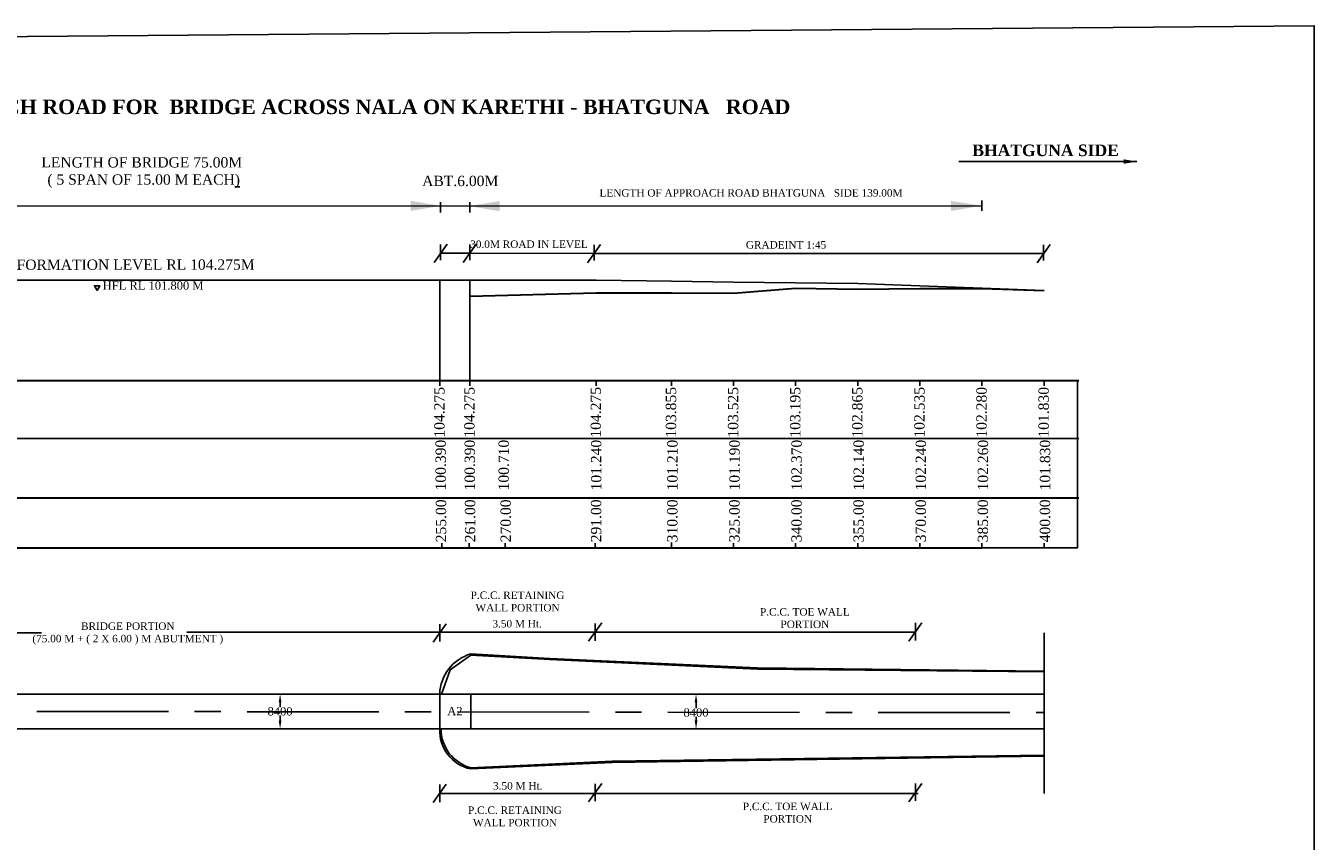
# Model space of a CAD drawing. Header units: millimetres. Extents: x -27872795 to 29991973, y -11755161 to 541449.
# Tile 18 of 37: x -21215405 to -20904256, y -11573823 to -11376943. Entities that reach past the tile are written whole.
import ezdxf

# ---------------------------------------------------------------- set-up
doc = ezdxf.new("R2010")
doc.units = ezdxf.units.MM
doc.header["$MEASUREMENT"] = 0
doc.linetypes.add('CENTER', pattern=[50.8, 31.75, -6.35, 6.35, -6.35])
doc.styles.get("Standard").update_dxf_attribs({"font": 'times.ttf'})
doc.dimstyles.get("Standard").update_dxf_attribs({"dimtxt": 400, "dimasz": 300, "dimexe": 150, "dimexo": 100, "dimgap": 0.09, "dimtad": 1, "dimtih": 1, "dimtoh": 1, "dimdec": 0, "dimzin": 0, "dimdsep": 46, "dimtxsty": 'Standard', "dimcen": 0.09, "dimadec": 0, "dimazin": 0, "dimtfac": 1, "dimtdec": 0, "dimtofl": 0, "dimtmove": 0, "dimatfit": 3, "dimfxl": 150, "dimtolj": 1, "dimtzin": 0, "dimarcsym": 0})

# ---------------------------------------------------------------- blocks, each defined once
blk = doc.blocks.new('*D53')
at = {"color": 0, "lineweight": -2, "ltscale": 3000, "transparency": 16777216}
for p, q in [((-21154140, -11538282), (-21153840, -11538282)), ((-21153990, -11540282), (-21153990, -11541465)), ((-21153990, -11544682), (-21153990, -11543500)), ((-21154140, -11546682), (-21153840, -11546682))]:
    blk.add_line(p, q, dxfattribs=at)
at = {"color": 0, "lineweight": 25, "ltscale": 3000, "transparency": 16777216}
for points in [[(-21154324, -11540282), (-21153657, -11540282), (-21153990, -11538282)], [(-21154324, -11544682), (-21153657, -11544682), (-21153990, -11546682)]]:
    blk.add_solid(points, dxfattribs=at)
at = {"layer": 'Defpoints', "color": 0, "lineweight": 25, "ltscale": 3000, "transparency": 16777216}
for p in [(-21155365, -11538282), (-21153990, -11538282), (-21155365, -11546682)]:
    blk.add_point(p, dxfattribs=at)
at = {"color": 2, "ltscale": 3000, "transparency": 16777216, "insert": (-21153990, -11542482), "char_height": 2000, "attachment_point": 5}
blk.add_mtext('\\A1;{\\C0;8400}', dxfattribs=at)
blk = doc.blocks.new('*D54')
at = {"color": 0, "lineweight": -2, "ltscale": 3000, "transparency": 16777216}
for p, q in [((-21053391, -11538321), (-21053691, -11538321)), ((-21053541, -11540321), (-21053541, -11541736)), ((-21053391, -11546631), (-21053691, -11546631)), ((-21053541, -11544631), (-21053541, -11543771))]:
    blk.add_line(p, q, dxfattribs=at)
at = {"color": 0, "lineweight": 25, "ltscale": 3000, "transparency": 16777216}
for points in [[(-21053875, -11540321), (-21053208, -11540321), (-21053541, -11538321)], [(-21053875, -11544631), (-21053208, -11544631), (-21053541, -11546631)]]:
    blk.add_solid(points, dxfattribs=at)
at = {"layer": 'Defpoints', "color": 0, "lineweight": 25, "ltscale": 3000, "transparency": 16777216}
for p in [(-21053541, -11538321), (-21039335, -11538321), (-21039335, -11546631)]:
    blk.add_point(p, dxfattribs=at)
at = {"color": 2, "ltscale": 3000, "transparency": 16777216, "insert": (-21053541, -11542753), "char_height": 2000, "attachment_point": 5}
blk.add_mtext('\\A1;{\\C0;8400}', dxfattribs=at)

msp = doc.modelspace()

# ---------------------------------------------------------------- linework, layer by layer
at = {"color": 7, "lineweight": 25, "ltscale": 2000}
for p, q in [((-20947058.3, -11409719.4), (-20990057.2, -11409719.4)), ((-20984505.4, -11419128.5), (-20984505.4, -11421636.5)), ((-21361247.4, -11420503), (-20984505.4, -11420382.5)), ((-21115273.4, -11419518.1), (-21115273.4, -11422026.1)), ((-21108194.2, -11419518.1), (-21108194.2, -11422026.1)), ((-21108194.2, -11431862.7), (-21078168.7, -11431944.5)), ((-21078168.7, -11431944.5), (-20969618, -11431944.5))]:
    msp.add_line(p, q, dxfattribs=at)
at = {"color": 7}
for p, q in [((-21113632.2, -11429645.4), (-21116800.2, -11434079.9)), ((-21106610.2, -11429645.4), (-21109778.2, -11434079.9)), ((-21076584.7, -11429727.3), (-21079752.7, -11434161.8)), ((-20968034, -11429727.3), (-20971202, -11434161.8)), ((-21115437.3, -11463894.8), (-21115437.3, -11462651.3)), ((-21108194.2, -11463894.8), (-21108194.2, -11462651.3)), ((-21077662, -11463894.8), (-21077662, -11462651.3)), ((-21059505.4, -11463894.8), (-21059505.4, -11462651.3)), ((-21044505.4, -11463894.8), (-21044505.4, -11462651.3)), ((-21029505.4, -11463894.8), (-21029505.4, -11462651.3)), ((-21014505.4, -11463894.8), (-21014505.4, -11462651.3)), ((-20999505.4, -11463894.8), (-20999505.4, -11462651.3)), ((-20984505.4, -11463894.8), (-20984505.4, -11462651.3)), ((-20969505.4, -11463894.8), (-20969505.4, -11462651.3)), ((-21237685.1, -11476574.2), (-20961095.2, -11476574.2)), ((-21113853.3, -11521312.4), (-21117021.3, -11525746.9)), ((-21115437.3, -11525636.3), (-21115437.3, -11521423)), ((-21076320.1, -11521109.5), (-21079488.1, -11525544)), ((-21077904.1, -11525433.3), (-21077904.1, -11521220.1)), ((-20998992.7, -11521109.5), (-21002160.7, -11525544)), ((-21000576.7, -11525328.6), (-21000576.7, -11521115.4)), ((-21211568.7, -11523529.7), (-21237685.1, -11523529.7)), ((-21000370.2, -11523326.7), (-21176536.1, -11523326.7)), ((-21237685.1, -11538282.2), (-20969505.4, -11538282.2)), ((-21115437.3, -11538282.2), (-21115437.3, -11546682.2)), ((-21107937.3, -11538282.2), (-21107937.3, -11546682.2)), ((-21237685.1, -11546682.2), (-20969505.4, -11546682.2)), ((-21113853.3, -11560052.7), (-21117021.3, -11564487.2)), ((-21115437.3, -11564376.5), (-21115437.3, -11560163.3)), ((-21115437.3, -11562269.9), (-20999934.4, -11562269.4)), ((-21076320.1, -11559849.7), (-21079488.1, -11564284.2)), ((-21077904.1, -11564173.6), (-21077904.1, -11559960.3)), ((-20998992.7, -11559849.3), (-21002160.7, -11564283.8)), ((-21000576.7, -11564068.4), (-21000576.7, -11559855.1))]:
    msp.add_line(p, q, dxfattribs=at)
at = {"color": 0, "lineweight": 25, "ltscale": 2000}
for p, q in [((-21115216.2, -11429765.4), (-21115216.2, -11433554.9)), ((-21108194.2, -11429765.4), (-21108194.2, -11433554.9)), ((-21078168.7, -11429847.3), (-21078168.7, -11433636.7)), ((-20969618, -11429847.3), (-20969618, -11433636.7)), ((-21108194.2, -11431862.7), (-21115216.2, -11431862.7)), ((-21291832.7, -11438376.3), (-21077662, -11438376.3)), ((-21115437.3, -11462651.3), (-21115437.3, -11438376.3)), ((-21115437.3, -11462651.3), (-21115437.3, -11440851.3)), ((-21108194.2, -11462651.3), (-21108194.2, -11438376.3)), ((-21077662, -11438376.3), (-21059505.4, -11438621.3)), ((-21059505.4, -11438621.3), (-21044505.4, -11438816.3)), ((-21044505.4, -11438816.3), (-21029505.4, -11439011.3)), ((-21029505.4, -11439011.3), (-21014505.4, -11439206.3)), ((-21014505.4, -11439206.3), (-20969505.4, -11440821.3)), ((-20961410.1, -11502987.5), (-20961410.1, -11462651.3)), ((-21114900, -11502987.5), (-21114900, -11501861.5)), ((-21108298.5, -11502987.5), (-21108298.5, -11501861.5)), ((-21099640.7, -11502987.5), (-21099640.7, -11501861.5)), ((-21099505.4, -11502987.5), (-21078505.4, -11502987.5)), ((-21078505.4, -11502987.5), (-21059505.4, -11502987.5)), ((-21077904.1, -11502987.5), (-21077904.1, -11501861.5)), ((-21059505.4, -11502987.5), (-21059505.4, -11501861.5)), ((-21059505.4, -11502987.5), (-21044505.4, -11502987.5)), ((-21044505.4, -11502987.5), (-21044505.4, -11501861.5)), ((-21044505.4, -11502987.5), (-21029505.4, -11502987.5)), ((-21029505.4, -11502987.5), (-21029505.4, -11501861.5)), ((-21029505.4, -11502987.5), (-21014505.4, -11502987.5)), ((-21014505.4, -11502987.5), (-21014505.4, -11501861.5)), ((-21014505.4, -11502987.5), (-20999505.4, -11502987.5)), ((-20999505.4, -11502987.5), (-20999505.4, -11501861.5)), ((-20999505.4, -11502987.5), (-20984505.4, -11502987.5)), ((-20984505.4, -11502987.5), (-20984505.4, -11501844.9)), ((-20984505.4, -11502987.5), (-20969505.4, -11502987.5)), ((-20969505.4, -11502987.5), (-20969505.4, -11501861.5)), ((-20969505.4, -11501936.4), (-20969505.4, -11502987.5)), ((-20969505.4, -11502987.5), (-20961410.1, -11502987.5)), ((-20969505.4, -11523529.7), (-20969505.4, -11562269.7)), ((-21107937.3, -11528882.2), (-21112951.5, -11532430.6)), ((-21112951.5, -11532430.6), (-21114979.5, -11538289.3))]:
    msp.add_line(p, q, dxfattribs=at)
at = {"color": 2, "lineweight": 25, "ltscale": 2000}
msp.add_line((-21078168.7, -11431944.5), (-21078168.7, -11429847.3), dxfattribs=at)
at = {"color": 2, "lineweight": 30, "ltscale": 2000}
for p, q in [((-21044505.4, -11441461.3), (-21029505.4, -11440281.3)), ((-21029505.4, -11440281.3), (-21014505.4, -11440511.3)), ((-21014505.4, -11440511.3), (-20999505.4, -11440411.3)), ((-20999505.4, -11440411.3), (-20984505.4, -11440391.3)), ((-20984505.4, -11440391.3), (-20969505.4, -11440821.3)), ((-21108194.2, -11442261.3), (-21077662, -11441411.3)), ((-21077662, -11441411.3), (-21059505.4, -11441441.3)), ((-21059505.4, -11441441.3), (-21044505.4, -11441461.3))]:
    msp.add_line(p, q, dxfattribs=at)
at = {"color": 1, "lineweight": 25, "ltscale": 2000}
for p, q in [((-21108194.2, -11462651.3), (-21108194.2, -11442261.3)), ((-21059505.4, -11502987.5), (-21059505.4, -11501686.6)), ((-21044505.4, -11502987.5), (-21044505.4, -11501936.4)), ((-21029505.4, -11502987.5), (-21029505.4, -11501936.4)), ((-21014505.4, -11502987.5), (-21014505.4, -11501936.4)), ((-20999505.4, -11502987.5), (-20999505.4, -11501936.4)), ((-20969505.4, -11502987.5), (-20969505.4, -11501936.4))]:
    msp.add_line(p, q, dxfattribs=at)
at = {"color": 7, "lineweight": 30}
for p, q in [((-20961095.2, -11462651.3), (-21237685.1, -11462651.3)), ((-21237685.1, -11502987.5), (-20984505.4, -11502987.5))]:
    msp.add_line(p, q, dxfattribs=at)
at = {"color": 7, "ltscale": 3000}
for p, q in [((-21088817.3, -11529982.2), (-21107967.9, -11528882.2)), ((-21088817.3, -11529682.2), (-21107937.3, -11528582.2)), ((-21107937.3, -11528882.2), (-21107937.3, -11528582.2)), ((-21088817.3, -11529682.2), (-21038687.8, -11531982.2)), ((-21038687.8, -11532282.2), (-21088817.3, -11529982.2)), ((-21038687.8, -11531982.2), (-20969505.4, -11532735.1)), ((-20969505.4, -11532964.2), (-21038687.8, -11532282.2)), ((-21130140.9, -11538282.2), (-21129840.9, -11538282.2)), ((-21107937.3, -11538282.2), (-21107937.3, -11546682.2)), ((-21073817.3, -11554482.2), (-21107937.3, -11556082.2)), ((-21073817.3, -11554782.2), (-21107937.3, -11556382.2)), ((-20969505.4, -11553017.6), (-21073817.3, -11554482.2)), ((-20969505.4, -11553261.8), (-21073817.3, -11554782.2)), ((-21107937.3, -11556082.2), (-21107937.3, -11556382.2))]:
    msp.add_line(p, q, dxfattribs=at)
at = {"color": 7, "linetype": 'CENTER', "ltscale": 1000}
msp.add_line((-21212725.4, -11542482.2), (-20969505.4, -11542779.5), dxfattribs=at)
at = {"color": 0, "lineweight": 25, "ltscale": 2000}
msp.add_lwpolyline([(-21477309.3, -11738644.8), (-20904256.2, -11733920.6), (-20904256.2, -11376942.8), (-21477309.3, -11381667)], close=True, dxfattribs=at)
at = {"color": 7, "lineweight": 25, "ltscale": 2000}
msp.add_lwpolyline([(-21198179.4, -11440845.8), (-21197528.3, -11439718.2), (-21198830.4, -11439718.2)], close=True, dxfattribs=at)
at = {"color": 7, "lineweight": 30}
msp.add_lwpolyline([(-21237685.1, -11490896.4), (-20961095.2, -11490896.4)], dxfattribs=at)
at = {"color": 7, "ltscale": 3000}
for centre, radius, start, end in [((-21104913.9, -11538669.4), 10530.5, 106.68497, 177.892935), ((-21106026.5, -11547155.3), 9422.7, 177.122063, 258.300032), ((-21105471.2, -11546767.3), 9635.9, 179.494347, 255.17131)]:
    msp.add_arc(centre, radius, start, end, dxfattribs=at)
at = {"color": 7, "ltscale": 2000}
msp.add_solid([(-20950258.3, -11410252.7), (-20950258.3, -11409186), (-20947058.3, -11409719.4)], dxfattribs=at)
at = {"color": 7, "lineweight": 25, "ltscale": 2}
for points in [[(-21122486.7, -11421640), (-21122486.7, -11419210), (-21115196.7, -11420425)], [(-21100987.2, -11419273.6), (-21100987.2, -11421703.6), (-21108277.2, -11420488.6)], [(-20991994.7, -11421660.4), (-20991994.7, -11419230.4), (-20984505.4, -11420382.5)]]:
    msp.add_solid(points, dxfattribs=at)

# ---------------------------------------------------------------- texts
at = {"color": 7, "lineweight": 25, "insert": (-21184526.3, -11394763.7), "char_height": 3500, "width": 406852.132, "attachment_point": 2}
msp.add_mtext('{\\fTimes New Roman|b1|i0|c0|p18;L SECTION FOR CONSTRUCTION OF APPROACH ROAD FOR  BRIDGE ACROSS NALA\\fTimes New Roman|b1|i1|c0|p18; \\fTimes New Roman|b1|i0|c0|p18;ON KARETHI - BHATGUNA   ROAD }', dxfattribs=at)
at = {"color": 7}
for s, insert, char_height, width, attachment_point in [('{\\fTimes New Roman|b1|i0|c0|p18;BHATGUNA SIDE}', (-20986812.7, -11405609.3), 2800, 276358.023, 1), ('LENGTH OF BRIDGE 75.00M \\P ( 5 SPAN OF 15.00 M EACH{\\L)}', (-21187395.7, -11408665.8), 2490.67, 50943.192, 2), (' {\\H0.62267x;ABT.6.00M}', (-21111237.4, -11413157.1), 4000, 20842.843, 2), ('30.0M ROAD IN LEVEL', (-21093884.7, -11428774.2), 1800, 86274.273, 2), ('GRADEINT 1:45', (-21031811.4, -11428926.3), 1800, 86274.273, 2), ('P.C.C. RETAINING WALL PORTION', (-21096638.2, -11515954.4), 1800, 29884.38, 5), ('P.C.C. TOE WALL PORTION', (-21027257, -11519958.7), 1800, 29884.38, 5), ('BRIDGE PORTION\\P(75.00 M + ( 2 X 6.00 ) M ABUTMENT )', (-21190768.3, -11523685), 1800, 49306.343, 5), ('3.50 M Ht.', (-21096750.3, -11521321.5), 1800, 29884.38, 5), ('A2', (-21111770.2, -11541399.4), 2000, 30982.271, 2), ('3.50 M Ht.', (-21096598.4, -11560474), 1800, 13597.244, 5), ('P.C.C. RETAINING WALL PORTION', (-21097267.9, -11567842.4), 1800, 29884.38, 5), ('P.C.C. TOE WALL PORTION', (-21031407.8, -11566925.2), 1800, 29884.38, 5)]:
    msp.add_mtext(s, dxfattribs=dict(at, insert=insert, char_height=char_height, width=width, attachment_point=attachment_point))
at = {"color": 2, "insert": (-21040602.9, -11416392.5), "char_height": 1800, "width": 91076.492, "attachment_point": 2}
msp.add_mtext('{\\C0; LENGTH OF APPROACH ROAD BHATGUNA   SIDE 139.00M}', dxfattribs=at)
at = {"color": 7, "lineweight": 25, "attachment_point": 2, "rotation": 0.054116}
for s, insert, char_height, width in [('FORMATION LEVEL RL 104.275M', (-21188882.6, -11433363.6), 2490.67, 66110.728), ('HFL RL 101.800 M', (-21184660.8, -11438658.6), 2000, 40681.967)]:
    msp.add_mtext(s, dxfattribs=dict(at, insert=insert, char_height=char_height, width=width))
at = {"color": 7, "char_height": 2490.67, "width": 9755.966, "attachment_point": 2, "rotation": 90}
for s, insert in [('104.275', (-21116774.1, -11470261.7)), ('104.275', (-21109531, -11470261.7)), ('104.275', (-21078998.9, -11470261.7)), ('103.855', (-21060842.2, -11470261.7)), ('103.525', (-21045842.2, -11470261.7)), ('103.195', (-21030842.2, -11470261.7)), ('102.865', (-21015842.2, -11470261.7)), ('102.535', (-21000842.2, -11470261.7)), ('102.280', (-20985842.2, -11470261.7)), ('101.830', (-20970842.2, -11470261.7)), ('100.390 ', (-21116447.8, -11483013.5)), ('100.390 ', (-21109425.8, -11483013.5)), ('100.710 ', (-21101230.1, -11483013.5)), ('101.240 ', (-21078904.6, -11483013.5)), ('101.210 ', (-21060505.8, -11483013.5)), ('101.190 ', (-21045505.8, -11483013.5)), ('102.370 ', (-21030505.8, -11483013.5)), ('102.140 ', (-21015505.8, -11483013.5)), ('102.240 ', (-21000505.8, -11483013.5)), ('102.260 ', (-20985505.8, -11483013.5)), ('101.830 ', (-20970505.8, -11483013.5)), ('255.00', (-21116376.8, -11496477.2)), ('261.00', (-21109354.8, -11496477.2)), ('270.00', (-21100747.6, -11496477.2)), ('291.00', (-21078921.1, -11496477.2)), ('310.00', (-21060522.3, -11496477.2)), ('325.00', (-21045522.3, -11496477.2)), ('340.00', (-21030522.3, -11496477.2)), ('355.00', (-21015522.3, -11496477.2)), ('370.00', (-21000522.3, -11496477.2)), ('385.00', (-20985522.3, -11496477.2)), ('400.00', (-20970522.3, -11496477.2))]:
    msp.add_mtext(s, dxfattribs=dict(at, insert=insert))

# ---------------------------------------------------------------- dimensions: what is measured, and where the dimension line sits
at = {"color": 7, "ltscale": 3000}
dim = msp.add_linear_dim(base=(-21153990.3, -11538282.2), p1=(-21155365.4, -11546682.2), p2=(-21155365.4, -11538282.2), angle=90, text='{\\C0;<>}', dimstyle='Standard', override={"dimtxt": 2000, "dimasz": 2000, "dimclrt": 2, "dimfxlon": 1}, dxfattribs=at)
dim.commit()
dim.dimension.update_dxf_attribs({"geometry": '*D53', "text_midpoint": (-21153990.3, -11542482.2)})
dim = msp.add_linear_dim(base=(-21053541.4, -11538321.5), p1=(-21039334.5, -11546631.3), p2=(-21039334.5, -11538321.5), angle=90, text='{\\C0;8400}', dimstyle='Standard', override={"dimtxt": 2000, "dimasz": 2000, "dimclrt": 2, "dimfxlon": 1}, dxfattribs=at)
dim.commit()
dim.dimension.update_dxf_attribs({"geometry": '*D54', "text_midpoint": (-21053541.4, -11542753.4), "dimtype": 160})

doc.saveas('drawing.dxf')
